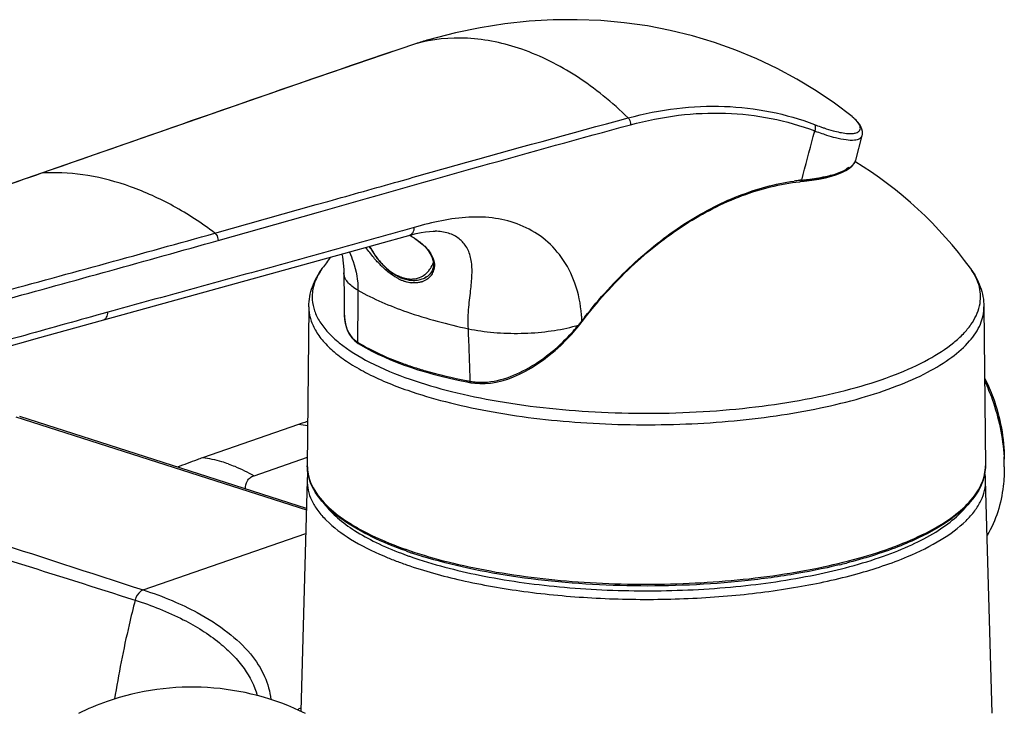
# Model space of a CAD drawing. Header units: millimetres. Extents: x 34 to 540, y 12 to 394.
# Tile 9 of 11: x 333 to 406, y 146 to 197. Entities that reach past the tile are written whole.
import ezdxf

# ---------------------------------------------------------------- set-up
doc = ezdxf.new("R2010")
doc.units = ezdxf.units.MM
doc.header["$LTSCALE"] = 32.67
doc.layers.get('0').update_dxf_attribs({"linetype": 'CONTINUOUS'})

msp = doc.modelspace()

# ---------------------------------------------------------------- linework, layer by layer
at = {"color": 9, "linetype": 'CONTINUOUS'}
for p, q in [((360.816, 194.694), (360.13, 194.463)), ((362.115, 195.13), (360.816, 194.694)), ((362.115, 195.13), (362.103, 195.127)), ((358.447, 193.891), (358.028, 193.748)), ((360.13, 194.463), (358.447, 193.891)), ((334.601, 185.606), (334.538, 185.584)), ((390.588, 185.077), (390.696, 185.488)), ((347.326, 181.17), (354.795, 183.27)), ((354.795, 183.27), (355.656, 183.512)), ((354.95, 182.719), (355.811, 182.963)), ((347.555, 180.627), (354.95, 182.719)), ((339.43, 175.337), (338.984, 175.213)), ((357.878, 173.04), (357.881, 173.039)), ((332.639, 167.631), (354.062, 160.764)), ((342.038, 154.853), (354.014, 159.028))]:
    msp.add_line(p, q, dxfattribs=at)
at = {"color": 7, "linetype": 'CONTINUOUS'}
for p, q in [((353.897, 192.332), (334.536, 185.592)), ((394.304, 189.762), (394.3, 189.765)), ((394.574, 186.561), (395.047, 188.357)), ((395.046, 188.354), (395.047, 188.357)), ((334.536, 185.592), (328.995, 183.68)), ((390.503, 184.967), (390.768, 184.996)), ((390.503, 184.967), (390.503, 184.967)), ((356.833, 179.658), (361.788, 181.051)), ((361.652, 181.012), (361.698, 180.988)), ((361.698, 180.988), (362.03, 180.788)), ((361.705, 181.027), (361.706, 181.028)), ((363.564, 181.309), (363.56, 181.309)), ((340.991, 175.294), (356.833, 179.658)), ((356.826, 178.25), (356.844, 176.249)), ((362.819, 177.879), (362.785, 177.862)), ((362.924, 177.937), (362.791, 177.865)), ((362.987, 177.979), (362.819, 177.879)), ((363.13, 178.101), (362.987, 177.979)), ((362.791, 177.865), (362.77, 177.855)), ((354.244, 175.738), (354.135, 164.018)), ((356.844, 176.249), (356.849, 175.318)), ((404.022, 175.738), (404.131, 164.018)), ((334.424, 173.469), (340.991, 175.294)), ((374.018, 174.169), (374.153, 174.335)), ((374.327, 174.553), (374.398, 174.646)), ((374.398, 174.646), (374.415, 174.669)), ((314.437, 167.828), (334.424, 173.469)), ((357.422, 173.439), (357.626, 173.229)), ((357.626, 173.229), (357.88, 173.039)), ((357.881, 173.039), (358.047, 172.937)), ((361.279, 171.434), (361.519, 171.349)), ((361.519, 171.349), (361.736, 171.274)), ((365.888, 170.198), (366.193, 170.139)), ((366.193, 170.139), (366.489, 170.095)), ((366.193, 170.139), (366.193, 170.139)), ((354.065, 160.864), (332.927, 167.64)), ((353.487, 167.062), (346.416, 164.597)), ((350.204, 163.277), (354.141, 164.649)), ((354.124, 162.96), (353.647, 145.905)), ((404.624, 145.755), (404.143, 162.96))]:
    msp.add_line(p, q, dxfattribs=at)
for points in [[(394.304, 189.762), (393.006, 190.747), (391.646, 191.673), (390.236, 192.532), (388.779, 193.319), (387.276, 194.034), (385.732, 194.674), (384.151, 195.236), (382.533, 195.72), (380.885, 196.124), (379.21, 196.445), (377.507, 196.684), (375.782, 196.84), (374.039, 196.91), (372.273, 196.894), (370.49, 196.791), (368.694, 196.599), (366.882, 196.317), (365.057, 195.941), (363.062, 195.425)], [(362.103, 195.127), (359.662, 194.305), (353.897, 192.332)], [(395.046, 188.354), (395.067, 188.462), (395.069, 188.655), (395.03, 188.844), (394.955, 189.027), (394.847, 189.206), (394.708, 189.383), (394.537, 189.56), (394.333, 189.739), (394.299, 189.765)], [(390.768, 184.996), (391.327, 185.071), (391.851, 185.158), (392.337, 185.258), (392.781, 185.37), (393.183, 185.495), (393.539, 185.633), (393.848, 185.784), (394.108, 185.949), (394.32, 186.132), (394.476, 186.333), (394.575, 186.564)], [(361.788, 181.051), (362.168, 181.146), (362.523, 181.218), (362.852, 181.268), (363.152, 181.298), (363.42, 181.31), (363.563, 181.309)], [(362.03, 180.788), (362.333, 180.577), (362.605, 180.353), (362.843, 180.121), (363.042, 179.884), (363.202, 179.645), (363.32, 179.408), (363.397, 179.178), (363.434, 178.96), (363.434, 178.757), (363.401, 178.568), (363.338, 178.395)], [(356.687, 179.618), (356.724, 179.431), (356.787, 178.956), (356.82, 178.478), (356.826, 178.251)], [(363.338, 178.395), (363.248, 178.24), (363.13, 178.101)], [(356.849, 175.318), (356.865, 174.949), (356.914, 174.593), (356.994, 174.262), (357.106, 173.957), (357.249, 173.682), (357.422, 173.439)], [(374.153, 174.335), (374.163, 174.347), (374.246, 174.451), (374.327, 174.553)], [(366.489, 170.095), (366.856, 170.068), (367.242, 170.072), (367.642, 170.107), (368.056, 170.175), (368.479, 170.275), (368.909, 170.408), (369.345, 170.572), (369.784, 170.766), (370.224, 170.99), (370.664, 171.242), (371.103, 171.521), (371.539, 171.827), (371.971, 172.158), (372.397, 172.514), (372.817, 172.893), (373.228, 173.296), (373.629, 173.722), (374.018, 174.169)], [(358.047, 172.937), (358.456, 172.701), (358.882, 172.471), (359.327, 172.248), (359.79, 172.033), (360.27, 171.825), (360.766, 171.625), (361.279, 171.434)], [(361.736, 171.274), (362.28, 171.097), (362.841, 170.927), (363.419, 170.766), (364.013, 170.612), (364.623, 170.466), (365.248, 170.328), (365.888, 170.198)]]:
    msp.add_lwpolyline(points, dxfattribs=at)
for centre, radius, start, end in [((369.368, 173.467), 22.846, 106.02449, 108.51126), ((379.134, 161.27), 29.499, 35.91145, 58.60073), ((392.158, 169.274), 15.78, 96.01895, 96.25924), ((388.465, 203.927), 19.031, 276.8498, 277.7404), ((364.205, 183.03), 6.173, 207.42528, 213.86606), ((379.083, 161.305), 29.439, 142.082, 144.08739), ((362.351, 181.043), 3.427, 239.42878, 244.8089), ((362.172, 180.66), 3.004, 244.79861, 250.71191), ((362.076, 180.392), 2.719, 250.75629, 254.98603), ((362.023, 180.195), 2.516, 254.98622, 259.41454), ((361.989, 180.013), 2.33, 259.41576, 264.05751), ((361.973, 179.864), 2.181, 264.06567, 268.88725), ((362.002, 179.515), 1.829, 284.25299, 294.84515), ((353.395, 156.705), 10.572, 85.8251, 86.09416), ((391.832, 163.912), 13.694, 2.47009, 3.18068), ((392.262, 163.928), 13.264, 0.01093, 2.47994), ((357.653, 162.86), 3.531, 169.83862, 178.36925), ((400.614, 162.86), 3.531, 1.62812, 9.95331), ((371.319, 185.762), 29.732, 250.54836, 250.78316), ((371.474, 186.209), 30.206, 250.78333, 251.06421), ((371.716, 186.915), 30.952, 251.06476, 251.48172), ((372.202, 188.369), 32.485, 251.48469, 252.657), ((372.734, 190.05), 34.248, 252.64573, 252.85206), ((383.431, 197.585), 42.071, 283.65441, 284.38213), ((345.623, 128.687), 19, 63.86875, 109.2171), ((345.63, 128.671), 19.017, 109.22027, 116.12813)]:
    msp.add_arc(centre, radius, start, end, dxfattribs=at)
at = {"color": 9, "linetype": 'CONTINUOUS'}
for centre, radius, start, end in [((398.603, 207.589), 19.722, 248.97861, 250.39563), ((335.383, 171), 14.626, 91.98392, 93.0629), ((388.577, 204.894), 19.918, 276.65997, 277.08274), ((392.294, 168.925), 16.242, 96.60919, 98.04591), ((392.273, 169.1), 16.065, 96.36517, 96.60699), ((392.266, 169.161), 16.005, 96.01901, 96.36524), ((388.356, 206.841), 21.878, 275.85392, 276.25084), ((388.463, 205.863), 20.894, 276.25073, 276.66009), ((358.613, 175.419), 6.372, 58.93745, 61.43288), ((358.907, 175.907), 5.802, 56.71184, 58.93251), ((376.667, 193.933), 22.643, 217.41706, 218.12703), ((364.122, 182.992), 6.07, 207.48963, 213.72625), ((359.107, 176.214), 5.436, 55.56323, 56.69979), ((359.187, 175.712), 4.874, 144.05801, 147.58616), ((362.521, 181.116), 3.706, 239.70198, 243.17358), ((362.145, 180.833), 3.109, 241.42217, 245.2526), ((362.01, 180.538), 2.784, 245.2261, 250.72286), ((361.838, 179.359), 1.575, 285.59812, 291.62532), ((362.08, 179.344), 1.641, 294.87043, 296.93824), ((361.789, 179.421), 1.653, 307.72516, 311.61618), ((362.105, 179.297), 1.588, 296.92742, 301.0569), ((361.613, 179.588), 1.896, 320.91565, 322.69139), ((362.346, 178.749), 1.163, 325.56603, 344.34696), ((362.331, 178.752), 1.179, 344.40274, 345.51048), ((362.411, 180.902), 3.465, 243.20168, 244.40878), ((362.329, 180.726), 3.272, 244.38402, 248.12015), ((362.229, 180.479), 3.005, 248.13279, 250.7539), ((362.189, 180.372), 2.891, 250.80054, 251.24983), ((362.143, 180.232), 2.744, 251.20837, 256.43624), ((361.826, 179.888), 2.107, 259.65882, 263.25353), ((362.083, 179.982), 2.486, 256.44615, 261.05422), ((361.811, 179.766), 1.985, 263.25744, 266.70171), ((362.054, 179.806), 2.308, 261.07513, 264.31806), ((361.804, 179.641), 1.86, 266.68584, 272.08073), ((362.107, 179.104), 1.597, 288.17201, 290.18643), ((361.103, 175.332), 4.254, 180.18619, 184.90525), ((360.742, 175.305), 3.893, 184.9684, 185.4739), ((364.516, 174.368), 9.868, 2.77384, 4.4955), ((402.596, 153.192), 35.478, 142.08637, 142.68624), ((360.446, 175.273), 3.595, 185.42066, 190.00637), ((360.083, 175.212), 3.227, 190.04733, 192.53504), ((359.888, 175.169), 3.027, 192.54106, 194.53143), ((370.826, 185.342), 11.442, 284.6131, 285.71546), ((362.993, 183.537), 14.414, 319.18885, 320.60554), ((371.034, 184.605), 10.676, 285.71465, 286.86907), ((363.319, 183.274), 13.995, 320.58721, 321.67129), ((363.806, 182.887), 13.373, 321.67673, 322.05185), ((363.975, 182.756), 13.159, 322.05235, 322.24237), ((364.408, 174.363), 9.977, 1.9241, 2.77558), ((363.018, 183.515), 14.381, 317.77222, 319.18865), ((365.087, 184.849), 13.777, 238.21517, 239.05458), ((365.497, 185.536), 14.576, 239.06189, 240.67844), ((369.236, 193.762), 23.624, 249.61168, 250.78689), ((369.6, 194.805), 24.729, 250.78621, 251.35616), ((369.864, 195.586), 25.553, 251.35609, 251.91379), ((373.921, 211.649), 42.132, 258.9677, 259.36393), ((366.919, 174.382), 4.213, 259.40825, 263.03928), ((366.947, 174.61), 4.443, 263.03018, 266.56311), ((352.424, 158.489), 8.638, 78.39227, 82.93301), ((357.198, 163.99), 3.063, 179.4871, 187.5801), ((357.255, 163.997), 3.121, 187.57045, 188.83426), ((357.349, 164.013), 3.215, 188.86094, 194.56269), ((1624.116, 4119.293), 4166.594, 251.735157, 252.079076), ((370.689, 182.871), 27.081, 249.20137, 249.74151), ((371.2, 185.783), 29.604, 250.26754, 250.78432), ((371.535, 186.741), 30.62, 250.78429, 251.28959), ((369.451, 180.074), 24.694, 246.90431, 248.95015), ((370.675, 183.223), 28.072, 248.92696, 250.81121), ((371.026, 183.784), 28.054, 249.74143, 250.26885), ((371.355, 184.702), 29.029, 250.26877, 250.78432), ((371.682, 185.639), 30.022, 250.78429, 251.28841), ((364.146, 126.827), 21.984, 118.90399, 119.22186), ((364.367, 126.427), 22.441, 118.51394, 118.90374)]:
    msp.add_arc(centre, radius, start, end, dxfattribs=at)
for points, knots in [([(377.794, 189.665), (376.623, 190.805), (374.183, 192.8), (370.141, 194.857), (366.04, 195.739), (363.351, 195.472), (362.115, 195.13)], [0, 0, 0, 0, 0.282937, 0.541601, 0.778109, 1, 1, 1, 1]), ([(358.028, 193.748), (354.117, 192.415), (346.309, 189.696), (338.506, 186.965), (334.601, 185.606)], [0, 0, 0, 0, 0.499795, 1, 1, 1, 1]), ([(377.793, 189.665), (378.966, 189.981), (381.317, 190.446), (384.856, 190.609), (388.288, 190.217), (390.478, 189.583), (391.528, 189.18)], [0, 0, 0, 0, 0.26102, 0.512911, 0.758193, 1, 1, 1, 1]), ([(360.887, 184.986), (362.295, 185.383), (367.925, 186.965), (373.559, 188.53), (377.793, 189.665)], [0, 0, 0, 0, 0.250269, 1, 1, 1, 1]), ([(377.794, 189.665), (377.823, 189.634), (377.93, 189.488), (377.978, 189.301), (377.975, 189.163)], [0, 0, 0, 0, 0.238697, 1, 1, 1, 1]), ([(377.975, 189.163), (379.133, 189.477), (381.456, 189.94), (384.952, 190.107), (388.342, 189.725), (390.506, 189.103), (391.544, 188.706)], [0, 0, 0, 0, 0.261128, 0.513055, 0.7583, 1, 1, 1, 1]), ([(394.512, 189.582), (394.496, 189.597), (394.428, 189.659), (394.358, 189.719), (394.304, 189.762)], [0, 0, 0, 0, 0.237547, 1, 1, 1, 1]), ([(394.911, 188.881), (394.922, 188.991), (394.819, 189.268), (394.631, 189.469), (394.512, 189.582)], [0, 0, 0, 0, 0.400494, 1, 1, 1, 1]), ([(355.811, 182.963), (359.505, 184.01), (366.885, 186.105), (374.275, 188.163), (377.975, 189.163)], [0, 0, 0, 0, 0.500435, 1, 1, 1, 1]), ([(391.528, 189.18), (391.547, 189.148), (391.609, 188.997), (391.589, 188.822), (391.544, 188.706)], [0, 0, 0, 0, 0.227512, 1, 1, 1, 1]), ([(391.986, 189.011), (392.068, 188.981), (392.376, 188.875), (392.687, 188.778), (392.918, 188.716)], [0, 0, 0, 0, 0.267084, 1, 1, 1, 1]), ([(394.541, 188.552), (394.636, 188.575), (394.771, 188.628), (394.885, 188.767), (394.907, 188.843), (394.911, 188.881)], [0, 0, 0, 0, 0.557678, 0.781942, 1, 1, 1, 1]), ([(391.544, 188.706), (391.599, 188.686), (391.811, 188.608), (392.024, 188.533), (392.184, 188.48)], [0, 0, 0, 0, 0.258549, 1, 1, 1, 1]), ([(392.184, 188.48), (392.263, 188.453), (392.561, 188.357), (392.863, 188.269), (393.086, 188.213)], [0, 0, 0, 0, 0.266834, 1, 1, 1, 1]), ([(392.918, 188.716), (393.233, 188.631), (393.675, 188.532), (394.224, 188.505), (394.446, 188.528), (394.541, 188.552)], [0, 0, 0, 0, 0.595845, 0.821303, 1, 1, 1, 1]), ([(393.086, 188.213), (393.345, 188.149), (393.802, 188.054), (394.348, 188.019), (394.682, 188.068), (394.859, 188.131), (394.987, 188.226), (395.035, 188.312), (395.046, 188.354)], [0, 0, 0, 0, 0.382497, 0.668635, 0.777057, 0.864813, 0.936421, 1, 1, 1, 1]), ([(393.359, 185.628), (393.609, 185.719), (394.031, 185.901), (394.395, 186.21), (394.494, 186.374)], [0, 0, 0, 0, 0.581045, 1, 1, 1, 1]), ([(394.494, 186.374), (394.503, 186.389), (394.536, 186.449), (394.561, 186.512), (394.574, 186.561)], [0, 0, 0, 0, 0.258149, 1, 1, 1, 1]), ([(334.538, 185.584), (329.751, 183.917), (320.163, 180.644), (310.577, 177.362), (305.795, 175.701)], [0, 0, 0, 0, 0.500314, 1, 1, 1, 1]), ([(347.326, 181.17), (346.349, 181.904), (344.357, 183.208), (341.202, 184.655), (338.032, 185.502), (335.906, 185.653), (334.876, 185.618)], [0, 0, 0, 0, 0.272308, 0.528676, 0.770318, 1, 1, 1, 1]), ([(391.033, 185.127), (391.468, 185.182), (392.253, 185.305), (393.024, 185.507), (393.359, 185.628)], [0, 0, 0, 0, 0.551823, 1, 1, 1, 1]), ([(374.606, 174.992), (375.663, 176.349), (377.914, 178.843), (381.733, 181.885), (385.777, 184.024), (388.626, 184.81), (390.02, 185.007)], [0, 0, 0, 0, 0.274473, 0.533582, 0.775268, 1, 1, 1, 1]), ([(390.567, 185.013), (390.563, 185.006), (390.548, 184.984), (390.522, 184.969), (390.503, 184.967)], [0, 0, 0, 0, 0.278543, 1, 1, 1, 1]), ([(374.354, 175.142), (374.292, 175.932), (373.989, 177.432), (372.988, 179.394), (371.573, 180.874), (369.867, 181.837), (367.992, 182.33), (366.023, 182.399), (364.018, 182.119), (362.691, 181.78), (362.023, 181.59)], [0, 0, 0, 0, 0.144997, 0.276549, 0.398022, 0.514474, 0.630605, 0.749587, 0.872877, 1, 1, 1, 1]), ([(362.023, 181.59), (361.554, 181.452), (360.61, 181.193), (358.729, 180.658), (356.375, 180.005), (353.551, 179.223), (349.785, 178.187), (345.077, 176.895), (341.312, 175.858), (339.43, 175.337)], [0, 0, 0, 0, 0.062602, 0.125194, 0.250267, 0.375264, 0.500212, 0.750069, 1, 1, 1, 1]), ([(361.706, 181.028), (361.753, 181.041), (361.844, 181.092), (361.985, 181.277), (362.021, 181.463), (362.023, 181.59)], [0, 0, 0, 0, 0.211435, 0.44407, 1, 1, 1, 1]), ([(315.322, 172.38), (320.655, 173.856), (331.329, 176.763), (342.001, 179.678), (347.326, 181.17)], [0, 0, 0, 0, 0.500166, 1, 1, 1, 1]), ([(347.326, 181.17), (347.362, 181.141), (347.496, 180.99), (347.558, 180.78), (347.555, 180.627)], [0, 0, 0, 0, 0.232462, 1, 1, 1, 1]), ([(366.007, 174.114), (365.979, 174.645), (366.016, 175.637), (366.195, 177.008), (366.305, 178.196), (366.248, 179.237), (365.943, 180.125), (365.356, 180.806), (364.525, 181.22), (363.896, 181.302), (363.564, 181.309)], [0, 0, 0, 0, 0.181254, 0.337411, 0.471889, 0.588028, 0.690377, 0.786656, 0.886615, 1, 1, 1, 1]), ([(315.645, 171.779), (320.96, 173.264), (331.602, 176.194), (342.243, 179.128), (347.555, 180.627)], [0, 0, 0, 0, 0.499924, 1, 1, 1, 1]), ([(362.18, 180.697), (362.398, 180.548), (362.794, 180.232), (363.257, 179.674), (363.52, 179.068), (363.52, 178.644), (363.472, 178.457)], [0, 0, 0, 0, 0.288783, 0.552822, 0.788513, 1, 1, 1, 1]), ([(357.243, 179.773), (357.339, 179.546), (357.684, 178.644), (357.882, 177.671), (357.87, 176.951)], [0, 0, 0, 0, 0.254812, 1, 1, 1, 1]), ([(359.748, 178.604), (359.686, 178.661), (359.438, 178.902), (359.205, 179.159), (359.036, 179.359)], [0, 0, 0, 0, 0.243664, 1, 1, 1, 1]), ([(359.074, 179.622), (359.141, 179.522), (359.411, 179.143), (359.729, 178.796), (359.99, 178.571)], [0, 0, 0, 0, 0.258795, 1, 1, 1, 1]), ([(360.652, 177.916), (360.574, 177.961), (360.253, 178.164), (359.959, 178.407), (359.748, 178.604)], [0, 0, 0, 0, 0.23826, 1, 1, 1, 1]), ([(363.121, 178.439), (363.152, 178.48), (363.275, 178.655), (363.37, 178.848), (363.427, 179)], [0, 0, 0, 0, 0.240747, 1, 1, 1, 1]), ([(355.072, 178.324), (354.87, 178.006), (354.553, 177.341), (354.474, 176.602), (354.499, 176.255)], [0, 0, 0, 0, 0.519174, 1, 1, 1, 1]), ([(357.87, 176.951), (357.713, 177.04), (357.434, 177.223), (357.096, 177.543), (356.88, 177.885), (356.827, 178.133), (356.826, 178.25)], [0, 0, 0, 0, 0.310487, 0.574174, 0.798722, 1, 1, 1, 1]), ([(359.99, 178.571), (360.044, 178.524), (360.254, 178.352), (360.481, 178.2), (360.658, 178.103)], [0, 0, 0, 0, 0.259586, 1, 1, 1, 1]), ([(361.091, 177.91), (361.12, 177.9), (361.237, 177.861), (361.357, 177.831), (361.447, 177.815)], [0, 0, 0, 0, 0.255854, 1, 1, 1, 1]), ([(361.709, 170.396), (362.711, 170.047), (364.856, 169.423), (369.55, 168.455), (375.924, 167.81), (382.449, 167.869), (387.607, 168.365), (391.216, 168.941), (394.511, 169.711), (397.407, 170.652), (399.831, 171.741), (401.491, 172.798), (402.5, 173.713), (403.223, 174.569), (403.696, 175.521), (403.803, 176.498), (403.678, 177.476), (403.325, 178.16), (403.026, 178.573)], [0, 0, 0, 0, 0.066953, 0.140705, 0.302148, 0.469983, 0.551489, 0.628867, 0.700424, 0.764717, 0.820667, 0.867744, 0.888054, 0.906393, 0.938318, 0.953084, 0.967877, 1, 1, 1, 1]), ([(363.305, 178.091), (363.23, 177.981), (363.035, 177.782), (362.789, 177.653), (362.658, 177.604)], [0, 0, 0, 0, 0.488613, 1, 1, 1, 1]), ([(362.263, 177.512), (362.228, 177.508), (362.082, 177.495), (361.935, 177.499), (361.826, 177.509)], [0, 0, 0, 0, 0.243876, 1, 1, 1, 1]), ([(361.872, 177.783), (361.905, 177.784), (362.037, 177.793), (362.167, 177.816), (362.261, 177.843)], [0, 0, 0, 0, 0.254187, 1, 1, 1, 1]), ([(362.605, 177.586), (362.578, 177.577), (362.466, 177.543), (362.351, 177.522), (362.263, 177.512)], [0, 0, 0, 0, 0.245224, 1, 1, 1, 1]), ([(357.87, 176.951), (357.86, 176.317), (357.851, 175.046), (357.835, 173.775), (357.831, 173.139)], [0, 0, 0, 0, 0.499115, 1, 1, 1, 1]), ([(357.87, 176.951), (359.01, 176.308), (361.683, 175.188), (364.471, 174.446), (366.007, 174.115)], [0, 0, 0, 0, 0.454543, 1, 1, 1, 1]), ([(354.244, 175.738), (354.242, 175.451), (354.323, 174.854), (354.696, 173.99), (355.307, 173.153), (356.144, 172.349), (357.199, 171.58), (358.974, 170.559), (360.472, 169.945), (361.534, 169.575)], [0, 0, 0, 0, 0.085454, 0.176407, 0.277442, 0.391609, 0.520611, 0.665145, 1, 1, 1, 1]), ([(354.499, 176.255), (354.519, 175.978), (354.642, 175.408), (355.05, 174.59), (355.675, 173.798), (356.854, 172.719), (358.868, 171.496), (360.691, 170.751), (361.709, 170.396)], [0, 0, 0, 0, 0.085403, 0.177278, 0.279513, 0.394643, 0.667941, 1, 1, 1, 1]), ([(361.534, 169.575), (362.447, 169.257), (364.39, 168.681), (368.632, 167.758), (374.412, 167.069), (381.544, 166.954), (387.452, 167.452), (391.897, 168.225), (394.879, 168.951), (397.525, 169.818), (399.78, 170.81), (401.602, 171.906), (402.958, 173.092), (403.822, 174.369), (404.026, 175.304), (404.022, 175.738)], [0, 0, 0, 0, 0.063347, 0.132669, 0.284308, 0.44393, 0.599468, 0.672063, 0.739429, 0.800462, 0.854323, 0.900553, 0.939278, 0.97158, 1, 1, 1, 1]), ([(338.984, 175.213), (336.964, 174.653), (328.884, 172.396), (320.814, 170.101), (314.757, 168.391)], [0, 0, 0, 0, 0.249824, 1, 1, 1, 1]), ([(339.106, 174.772), (339.153, 174.785), (339.246, 174.836), (339.39, 175.021), (339.427, 175.209), (339.43, 175.337)], [0, 0, 0, 0, 0.211606, 0.444264, 1, 1, 1, 1]), ([(356.958, 174.409), (356.979, 174.328), (357.073, 174.021), (357.226, 173.73), (357.374, 173.544)], [0, 0, 0, 0, 0.260618, 1, 1, 1, 1]), ([(366.007, 174.115), (366.622, 173.985), (367.917, 173.806), (369.891, 173.746), (371.848, 173.884), (373.117, 174.115), (373.713, 174.27)], [0, 0, 0, 0, 0.243031, 0.503375, 0.761979, 1, 1, 1, 1]), ([(374.132, 174.388), (374.14, 174.378), (374.152, 174.364), (374.158, 174.34), (374.153, 174.335)], [0, 0, 0, 0, 0.658718, 1, 1, 1, 1]), ([(374.379, 174.698), (374.383, 174.692), (374.393, 174.678), (374.405, 174.655), (374.398, 174.646)], [0, 0, 0, 0, 0.366144, 1, 1, 1, 1]), ([(366.144, 170.241), (366.13, 170.887), (366.085, 172.178), (366.039, 173.469), (366.007, 174.114)], [0, 0, 0, 0, 0.499906, 1, 1, 1, 1]), ([(366.681, 170.175), (367.992, 170.096), (370.018, 170.833), (372.202, 172.384), (373.206, 173.342), (373.667, 173.85)], [0, 0, 0, 0, 0.48783, 0.74519, 1, 1, 1, 1]), ([(357.831, 173.139), (357.831, 173.129), (357.834, 173.092), (357.856, 173.055), (357.878, 173.04)], [0, 0, 0, 0, 0.271407, 1, 1, 1, 1]), ([(358.359, 172.827), (358.558, 172.715), (359.415, 172.259), (360.31, 171.876), (361.006, 171.618)], [0, 0, 0, 0, 0.235149, 1, 1, 1, 1]), ([(361.931, 171.295), (362.236, 171.196), (363.529, 170.8), (364.847, 170.493), (365.858, 170.296)], [0, 0, 0, 0, 0.237812, 1, 1, 1, 1]), ([(366.144, 170.241), (366.145, 170.228), (366.147, 170.191), (366.168, 170.144), (366.193, 170.139)], [0, 0, 0, 0, 0.333426, 1, 1, 1, 1]), ([(348.31, 164.148), (348.153, 164.203), (347.534, 164.402), (346.895, 164.538), (346.416, 164.597)], [0, 0, 0, 0, 0.256336, 1, 1, 1, 1]), ([(348.31, 164.148), (348.47, 164.093), (349.121, 163.847), (349.747, 163.538), (350.204, 163.277)], [0, 0, 0, 0, 0.243528, 1, 1, 1, 1]), ([(361.712, 157.74), (362.635, 157.428), (364.595, 156.863), (368.859, 155.961), (374.648, 155.296), (381.773, 155.204), (387.663, 155.718), (392.087, 156.501), (395.053, 157.231), (397.682, 158.102), (399.921, 159.095), (401.73, 160.191), (403.076, 161.377), (403.933, 162.652), (404.135, 163.585), (404.131, 164.018)], [0, 0, 0, 0, 0.063942, 0.133722, 0.285871, 0.445525, 0.600755, 0.673124, 0.740244, 0.801037, 0.854681, 0.900738, 0.939347, 0.971592, 1, 1, 1, 1]), ([(354.124, 162.96), (354.117, 162.707), (354.168, 162.185), (354.442, 161.419), (354.903, 160.67), (355.808, 159.648), (357.425, 158.46), (358.923, 157.719), (359.764, 157.36)], [0, 0, 0, 0, 0.090678, 0.185588, 0.288811, 0.403328, 0.672567, 1, 1, 1, 1]), ([(354.237, 163.205), (354.537, 162.046), (355.748, 160.774), (357.408, 159.658), (358.985, 158.785), (360.287, 158.246), (361.205, 157.917)], [0, 0, 0, 0, 0.399865, 0.530453, 0.674149, 1, 1, 1, 1]), ([(398.389, 157.311), (399.246, 157.672), (400.773, 158.417), (402.422, 159.614), (403.347, 160.647), (403.818, 161.402), (404.097, 162.176), (404.15, 162.704), (404.143, 162.96)], [0, 0, 0, 0, 0.328088, 0.597615, 0.71208, 0.815111, 0.909708, 1, 1, 1, 1]), ([(317.635, 161.635), (319.61, 161.009), (327.547, 158.499), (335.484, 155.991), (341.444, 154.101)], [0, 0, 0, 0, 0.248972, 1, 1, 1, 1]), ([(362.051, 157.204), (363.72, 156.639), (367.377, 155.729), (373.201, 154.945), (379.419, 154.695), (385.619, 154.995), (391.388, 155.826), (395.721, 156.956), (398.648, 158.122), (400.41, 159.042), (401.82, 160.034), (402.568, 160.796), (402.858, 161.185)], [0, 0, 0, 0, 0.124418, 0.265264, 0.414533, 0.563394, 0.703055, 0.825631, 0.878599, 0.925325, 0.965677, 1, 1, 1, 1]), ([(355.429, 161.157), (355.701, 160.798), (356.387, 160.093), (357.668, 159.164), (359.257, 158.297), (360.438, 157.796), (361.073, 157.555)], [0, 0, 0, 0, 0.199824, 0.432179, 0.699029, 1, 1, 1, 1]), ([(361.448, 156.711), (362.767, 156.251), (365.631, 155.464), (370.207, 154.666), (375.162, 154.206), (380.285, 154.105), (385.36, 154.368), (390.17, 154.984), (394.513, 155.923), (397.184, 156.805), (398.389, 157.311)], [0, 0, 0, 0, 0.111593, 0.236593, 0.370608, 0.508667, 0.645551, 0.776114, 0.895599, 1, 1, 1, 1]), ([(342.038, 154.853), (341.969, 154.83), (341.678, 154.666), (341.501, 154.347), (341.439, 154.099)], [0, 0, 0, 0, 0.221909, 1, 1, 1, 1]), ([(342.038, 154.853), (342.758, 154.62), (344.113, 154.122), (346.231, 153.122), (348.223, 151.864), (349.93, 150.273), (351.044, 148.577), (351.387, 147.355), (351.444, 146.77)], [0, 0, 0, 0, 0.174153, 0.331671, 0.538404, 0.71392, 0.864742, 1, 1, 1, 1]), ([(341.439, 154.099), (341.285, 153.495), (340.696, 151.083), (340.213, 148.645), (339.918, 146.81)], [0, 0, 0, 0, 0.25136, 1, 1, 1, 1]), ([(341.439, 154.099), (342.656, 153.714), (344.839, 152.854), (347.23, 151.371), (348.665, 150.066), (349.705, 148.831), (350.245, 147.777), (350.441, 147.065)], [0, 0, 0, 0, 0.323444, 0.591548, 0.707485, 0.813108, 1, 1, 1, 1])]:
    msp.add_open_spline(points, degree=3, knots=knots, dxfattribs=at)
for points in [[(390.696, 185.488), (390.979, 186.56), (391.262, 187.633), (391.544, 188.706)], [(334.601, 185.606), (334.579, 185.604), (334.557, 185.6), (334.536, 185.592)], [(355.656, 183.512), (357.4, 184.004), (359.143, 184.495), (360.887, 184.986)], [(390.588, 185.077), (390.585, 185.055), (390.578, 185.032), (390.567, 185.013)], [(359.036, 179.359), (358.83, 179.602), (358.633, 179.853), (358.441, 180.107)], [(362.418, 177.896), (362.555, 177.95), (362.684, 178.024), (362.801, 178.114)], [(362.887, 178.186), (362.958, 178.249), (363.025, 178.319), (363.085, 178.393)], [(357.374, 173.544), (357.502, 173.385), (357.658, 173.246), (357.831, 173.139)]]:
    msp.add_open_spline(points, degree=3, dxfattribs=at)
at = {"color": 7, "linetype": 'CONTINUOUS'}
for points, knots in [([(391.028, 185.07), (391.373, 185.117), (392.009, 185.222), (392.869, 185.436), (393.547, 185.691), (393.919, 185.915), (394.059, 186.038)], [0, 0, 0, 0, 0.325167, 0.601037, 0.825519, 1, 1, 1, 1]), ([(374.415, 174.669), (375.505, 176.096), (377.835, 178.713), (381.811, 181.877), (386.027, 184.055), (388.993, 184.801), (390.437, 184.96)], [0, 0, 0, 0, 0.275943, 0.535625, 0.776761, 1, 1, 1, 1]), ([(359.08, 179.59), (359.133, 179.511), (359.348, 179.206), (359.593, 178.921), (359.792, 178.727)], [0, 0, 0, 0, 0.255613, 1, 1, 1, 1]), ([(359.792, 178.727), (359.855, 178.664), (360.108, 178.429), (360.388, 178.222), (360.608, 178.092)], [0, 0, 0, 0, 0.258858, 1, 1, 1, 1]), ([(354.244, 175.738), (354.249, 176.239), (354.441, 177.258), (354.94, 178.158), (355.241, 178.573)], [0, 0, 0, 0, 0.494912, 1, 1, 1, 1]), ([(403.026, 178.573), (403.326, 178.158), (403.826, 177.258), (404.018, 176.239), (404.022, 175.738)], [0, 0, 0, 0, 0.505088, 1, 1, 1, 1]), ([(361.931, 177.684), (361.975, 177.683), (362.15, 177.685), (362.325, 177.71), (362.452, 177.742)], [0, 0, 0, 0, 0.253669, 1, 1, 1, 1]), ([(404.072, 170.482), (404.306, 170.014), (405.122, 168.121), (405.526, 166.041), (405.526, 164.504)], [0, 0, 0, 0, 0.253985, 1, 1, 1, 1]), ([(404.077, 170.268), (404.284, 169.825), (405.017, 168.038), (405.425, 166.113), (405.505, 164.672)], [0, 0, 0, 0, 0.252943, 1, 1, 1, 1]), ([(354.116, 167.253), (354.097, 167.254), (354.037, 167.238), (353.915, 167.206), (353.724, 167.143), (353.574, 167.092), (353.487, 167.062)], [0, 0, 0, 0, 0.087978, 0.276895, 0.581131, 1, 1, 1, 1]), ([(346.416, 164.597), (346.278, 164.549), (345.658, 164.327), (345.042, 164.094), (344.564, 163.91)], [0, 0, 0, 0, 0.221465, 1, 1, 1, 1]), ([(354.262, 163.085), (354.241, 163.162), (354.165, 163.467), (354.133, 163.783), (354.135, 164.018)], [0, 0, 0, 0, 0.253159, 1, 1, 1, 1]), ([(404.131, 164.018), (404.132, 163.928), (404.121, 163.566), (404.047, 163.206), (403.962, 162.948)], [0, 0, 0, 0, 0.247918, 1, 1, 1, 1]), ([(405.526, 163.931), (405.526, 163.456), (405.432, 161.714), (404.928, 159.961), (404.258, 158.879)], [0, 0, 0, 0, 0.271902, 1, 1, 1, 1]), ([(349.567, 162.306), (349.568, 162.507), (349.63, 162.823), (349.908, 163.14), (350.099, 163.24), (350.204, 163.277)], [0, 0, 0, 0, 0.487294, 0.732501, 1, 1, 1, 1]), ([(354.429, 162.619), (354.412, 162.658), (354.349, 162.81), (354.296, 162.967), (354.262, 163.085)], [0, 0, 0, 0, 0.253443, 1, 1, 1, 1]), ([(403.962, 162.948), (403.742, 162.272), (403.069, 161.3), (401.86, 160.238), (400.668, 159.437), (399.257, 158.689), (397.004, 157.725), (395.167, 157.162), (393.881, 156.832)], [0, 0, 0, 0, 0.175177, 0.27949, 0.396887, 0.527987, 0.672678, 1, 1, 1, 1]), ([(361.418, 157.727), (360.555, 158.032), (358.976, 158.671), (356.912, 159.83), (355.361, 161.105), (354.647, 162.114), (354.429, 162.619)], [0, 0, 0, 0, 0.31432, 0.584327, 0.810641, 1, 1, 1, 1]), ([(393.362, 156.702), (392.177, 156.415), (389.7, 155.921), (384.48, 155.249), (377.737, 155.006), (371.062, 155.51), (366.052, 156.393), (363.73, 156.987), (362.636, 157.325)], [0, 0, 0, 0, 0.117879, 0.24393, 0.508518, 0.768652, 0.889305, 1, 1, 1, 1])]:
    msp.add_open_spline(points, degree=3, knots=knots, dxfattribs=at)

doc.saveas('drawing.dxf')
